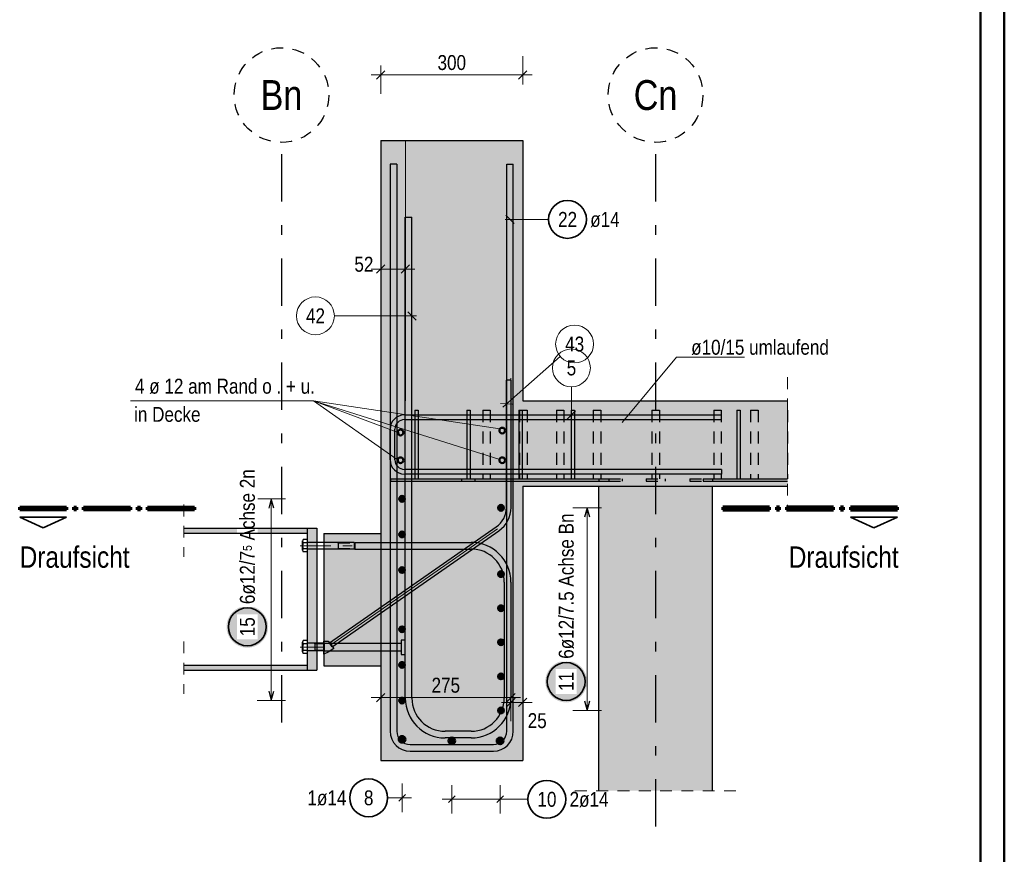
# Model space of a CAD drawing. Header units: millimetres. Extents: x -12 to 115, y -12 to 52.
# Tile 19 of 21: x 49 to 59, y 30 to 39. Entities that reach past the tile are written whole.
import ezdxf
from ezdxf.enums import TextEntityAlignment as Align

# ---------------------------------------------------------------- set-up
doc = ezdxf.new("R2010")
doc.units = ezdxf.units.MM
for name, pattern in [('DASHDOT', [1, 0.5, -0.25, 0, -0.25]), ('DASHDOTX2', [2, 1, -0.5, 0, -0.5]), ('HIDDEN', [0.375, 0.25, -0.125])]:
    doc.linetypes.add(name, pattern=pattern)
for name, color, linetype, lineweight in [('Achsen', 7, 'Continuous', 20), ('Geschnittene Kanten', 7, 'Continuous', 20), ('Schraffuren', 7, 'Continuous', 20)]:
    doc.layers.add(name, color=color, linetype=linetype, lineweight=lineweight)
doc.styles.add('Arial Narrow', font='ARIALN.TTF')
doc.dimstyles.new('Arch_Strakon_dimstyle', dxfattribs={"dimtxt": 17.5, "dimasz": 1, "dimexe": 1.25, "dimexo": 0.0625, "dimgap": 1, "dimtad": 0, "dimzin": 12, "dimdsep": 46, "dimtxsty": 'Arial Narrow', "dimblk": 'Arrowhead_Tick', "dimsah": 1, "dimcen": 0, "dimse1": 1, "dimse2": 1, "dimclrd": 6, "dimclrt": 3, "dimazin": 0, "dimtfac": 1, "dimtdec": 4, "dimtmove": 0, "dimatfit": 3, "dimldrblk": 'NONE', "dimfxl": 1, "dimtvp": 1, "dimtolj": 1, "dimtzin": 0, "dimlwd": 13, "dimarcsym": 2})

# ---------------------------------------------------------------- blocks, each defined once
blk = doc.blocks.new('Arrowhead_Tick')
at = {"color": 0, "linetype": 'Continuous', "lineweight": -2, "ltscale": 0.5}
for p, q in [((0, 20), (0, -10)), ((-1, 0), (0, 0)), ((10, 0), (0, 0))]:
    blk.add_line(p, q, dxfattribs=at)
at = {"color": 2, "linetype": 'Continuous', "lineweight": 35, "ltscale": 0.5}
blk.add_line((4.4, 4.4), (-4.4, -4.4), dxfattribs=at)
blk = doc.blocks.new('*D28')
at = {"layer": 'Defpoints', "color": 0}
for p in [(54.366, 38.371), (52.866, 37.679), (54.366, 37.679)]:
    blk.add_point(p, dxfattribs=at)
at = {"layer": 'Schraffuren', "color": 6, "linetype": 'Continuous', "lineweight": 13}
blk.add_line((52.876, 38.371), (54.356, 38.371), dxfattribs=at)
at = {"layer": 'Schraffuren', "color": 6, "lineweight": 13, "xscale": 0.01, "yscale": 0.01, "zscale": 0.01}
blk.add_blockref('Arrowhead_Tick', (54.366, 38.371), dxfattribs=at)
at = {"layer": 'Schraffuren', "color": 6, "lineweight": 13, "xscale": 0.01, "yscale": 0.01, "zscale": 0.01, "rotation": 180}
blk.add_blockref('Arrowhead_Tick', (52.866, 38.371), dxfattribs=at)
at = {"layer": 'Schraffuren', "color": 2, "lineweight": 35, "insert": (53.616, 38.501), "char_height": 0.1575, "attachment_point": 5, "style": 'Arial Narrow'}
blk.add_mtext('\\A1;300', dxfattribs=at)
blk = doc.blocks.new('_None')
blk = doc.blocks.new('*D29')
at = {"layer": 'Defpoints', "color": 0}
for p in [(52.866, 37.679), (53.126, 37.679), (53.126, 36.321)]:
    blk.add_point(p, dxfattribs=at)
at = {"layer": 'Schraffuren', "color": 6, "linetype": 'Continuous', "lineweight": 13}
blk.add_line((52.876, 36.321), (53.116, 36.321), dxfattribs=at)
at = {"layer": 'Schraffuren', "color": 6, "lineweight": 13, "xscale": 0.01, "yscale": 0.01, "zscale": 0.01}
blk.add_blockref('Arrowhead_Tick', (53.126, 36.321), dxfattribs=at)
at = {"layer": 'Schraffuren', "color": 6, "lineweight": 13, "xscale": 0.01, "yscale": 0.01, "zscale": 0.01, "rotation": 180}
blk.add_blockref('Arrowhead_Tick', (52.866, 36.321), dxfattribs=at)
at = {"layer": 'Schraffuren', "color": 2, "lineweight": 35, "insert": (52.688, 36.371), "char_height": 0.1575, "attachment_point": 5, "style": 'Arial Narrow'}
blk.add_mtext('\\A1;52', dxfattribs=at)
blk = doc.blocks.new('*D30')
at = {"layer": 'Defpoints', "color": 0}
for p in [(54.241, 35.17), (54.241, 31.795), (52.866, 31.129)]:
    blk.add_point(p, dxfattribs=at)
at = {"layer": 'Schraffuren', "color": 6, "linetype": 'Continuous', "lineweight": 13}
blk.add_line((52.876, 31.795), (54.231, 31.795), dxfattribs=at)
at = {"layer": 'Schraffuren', "color": 6, "lineweight": 13, "xscale": 0.01, "yscale": 0.01, "zscale": 0.01}
blk.add_blockref('Arrowhead_Tick', (54.241, 31.795), dxfattribs=at)
at = {"layer": 'Schraffuren', "color": 6, "lineweight": 13, "xscale": 0.01, "yscale": 0.01, "zscale": 0.01, "rotation": 180.0000000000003}
blk.add_blockref('Arrowhead_Tick', (52.866, 31.795), dxfattribs=at)
at = {"layer": 'Schraffuren', "color": 2, "lineweight": 35, "insert": (53.553, 31.925), "char_height": 0.1575, "attachment_point": 5, "style": 'Arial Narrow'}
blk.add_mtext('\\A1;275', dxfattribs=at)
blk = doc.blocks.new('*D31')
at = {"layer": 'Defpoints', "color": 0}
for p in [(54.366, 37.679), (54.241, 35.17), (54.366, 31.745)]:
    blk.add_point(p, dxfattribs=at)
at = {"layer": 'Schraffuren', "color": 6, "linetype": 'Continuous', "lineweight": 13}
blk.add_line((54.251, 31.745), (54.356, 31.745), dxfattribs=at)
at = {"layer": 'Schraffuren', "color": 6, "lineweight": 13, "xscale": 0.01, "yscale": 0.01, "zscale": 0.01}
for p, rotation in [((54.366, 31.745), 359.9999999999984), ((54.241, 31.745), 179.9999999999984)]:
    blk.add_blockref('Arrowhead_Tick', p, dxfattribs=dict(at, rotation=rotation))
at = {"layer": 'Schraffuren', "color": 2, "lineweight": 35, "insert": (54.518, 31.551), "char_height": 0.1575, "attachment_point": 5, "style": 'Arial Narrow'}
blk.add_mtext('\\A1;25', dxfattribs=at)

msp = doc.modelspace()

# ---------------------------------------------------------------- hatches: boundary and pattern name
at = {"layer": 'Achsen', "lineweight": 0, "true_color": 0x4682b4}
msp.add_hatch(color=145, dxfattribs=at).paths.add_polyline_path([(53.123172, 32.401805), (53.123172, 32.251805), (53.083172, 32.251805), (53.083172, 32.289397), (52.095584, 32.289397), (52.090584, 32.284397), (52.090584, 32.374397), (52.095584, 32.369397), (53.083172, 32.369397), (53.083172, 32.401805)])
at = {"layer": 'Schraffuren', "lineweight": 0, "true_color": 0xd7ffd7}
for points in [[(52.865601, 34.929397), (54.365601, 34.929397), (54.365601, 37.679397), (52.865601, 37.679397)], [(52.865601, 34.029397), (57.162537, 34.029397), (57.162537, 34.929397), (52.865601, 34.929397)], [(52.865601, 31.129397), (54.365601, 31.129397), (54.365601, 34.029397), (52.865601, 34.029397)], [(55.166163, 30.810823), (56.365039, 30.810823), (56.365039, 34.029397), (55.166163, 34.029397)]]:
    msp.add_hatch(color=254, dxfattribs=at).paths.add_polyline_path(points)
at = {"layer": 'Schraffuren', "lineweight": 0, "true_color": 0x4682b4}
for points in [[(53.225085, 34.104397), (53.260116, 34.104397), (53.260116, 34.829397), (53.225085, 34.829397)], [(53.775085, 34.104397), (53.810116, 34.104397), (53.810116, 34.829397), (53.775085, 34.829397)], [(54.325085, 34.104397), (54.360116, 34.104397), (54.360116, 34.829397), (54.325085, 34.829397)], [(54.875085, 34.104397), (54.910116, 34.104397), (54.910116, 34.829397), (54.875085, 34.829397)], [(56.625085, 34.104397), (56.660116, 34.104397), (56.660116, 34.829397), (56.625085, 34.829397)], [(52.967601, 34.079397), (54.067601, 34.079397), (54.067601, 34.104397), (52.967601, 34.104397)], [(54.067601, 34.079397), (55.167601, 34.079397), (55.167601, 34.104397), (54.067601, 34.104397)], [(56.367601, 34.079397), (57.162537, 34.079397), (57.162537, 34.104397), (56.367601, 34.104397)], [(50.788544, 33.530897), (52.090584, 33.530897), (52.090584, 33.584397), (50.788544, 33.584397)], [(52.090584, 32.084397), (52.190584, 32.084397), (52.190584, 33.584397), (52.090584, 33.584397)], [(50.788544, 32.084397), (52.090584, 32.084397), (52.090584, 32.137897), (50.788544, 32.137897)]]:
    msp.add_hatch(color=145, dxfattribs=at).paths.add_polyline_path(points)
at = {"layer": 'Schraffuren', "lineweight": 0, "true_color": 0xe0ddbe}
msp.add_hatch(color=254, dxfattribs=at).paths.add_polyline_path([(52.265601, 32.129397), (52.865601, 32.129397), (52.865601, 33.529397), (52.265601, 33.529397)])
at = {"layer": 'Schraffuren', "lineweight": 25, "true_color": 0xffffff}
for points in [[(51.677329, 32.542551), (51.677195, 32.550229), (51.676793, 32.557897), (51.676124, 32.565547), (51.675188, 32.573169), (51.673987, 32.580753), (51.672522, 32.588291), (51.670794, 32.595774), (51.668807, 32.603191), (51.666561, 32.610535), (51.664061, 32.617795), (51.661309, 32.624964), (51.658309, 32.632033), (51.655064, 32.638993), (51.651578, 32.645835), (51.647855, 32.652551), (51.6439, 32.659133), (51.639717, 32.665573), (51.635313, 32.671864), (51.630691, 32.677996), (51.625859, 32.683964), (51.620821, 32.68976), (51.615584, 32.695376), (51.610154, 32.700806), (51.604538, 32.706043), (51.598742, 32.711081), (51.592775, 32.715913), (51.586642, 32.720535), (51.580351, 32.724939), (51.573911, 32.729121), (51.567329, 32.733076), (51.560613, 32.736799), (51.553771, 32.740286), (51.546811, 32.743531), (51.539742, 32.746531), (51.532573, 32.749283), (51.525313, 32.751783), (51.517969, 32.754028), (51.510552, 32.756016), (51.50307, 32.757743), (51.495532, 32.759209), (51.487947, 32.76041), (51.480325, 32.761346), (51.472675, 32.762015), (51.465007, 32.762417), (51.457329, 32.762551), (51.449651, 32.762417), (51.441983, 32.762015), (51.434333, 32.761346), (51.426711, 32.76041), (51.419126, 32.759209), (51.411588, 32.757743), (51.404106, 32.756016), (51.396689, 32.754028), (51.389345, 32.751783), (51.382085, 32.749283), (51.374916, 32.746531), (51.367847, 32.743531), (51.360887, 32.740286), (51.354045, 32.736799), (51.347329, 32.733076), (51.340747, 32.729121), (51.334307, 32.724939), (51.328016, 32.720535), (51.321884, 32.715913), (51.315916, 32.711081), (51.31012, 32.706043), (51.304504, 32.700806), (51.299074, 32.695376), (51.293837, 32.68976), (51.288799, 32.683964), (51.283967, 32.677996), (51.279345, 32.671864), (51.274941, 32.665573), (51.270758, 32.659133), (51.266803, 32.652551), (51.263081, 32.645835), (51.259594, 32.638993), (51.256349, 32.632033), (51.253349, 32.624964), (51.250597, 32.617795), (51.248097, 32.610535), (51.245851, 32.603191), (51.243864, 32.595774), (51.242137, 32.588291), (51.240671, 32.580753), (51.23947, 32.573169), (51.238534, 32.565547), (51.237865, 32.557897), (51.237463, 32.550229), (51.237329, 32.542551), (51.237463, 32.534873), (51.237865, 32.527204), (51.238534, 32.519555), (51.23947, 32.511933), (51.240671, 32.504348), (51.242137, 32.49681), (51.243864, 32.489328), (51.245851, 32.481911), (51.248097, 32.474567), (51.250597, 32.467306), (51.253349, 32.460137), (51.256349, 32.453069), (51.259594, 32.446109), (51.263081, 32.439267), (51.266803, 32.432551), (51.270758, 32.425969), (51.274941, 32.419528), (51.279345, 32.413238), (51.283967, 32.407105), (51.288799, 32.401138), (51.293837, 32.395342), (51.299074, 32.389726), (51.304504, 32.384296), (51.31012, 32.379059), (51.315916, 32.374021), (51.321884, 32.369189), (51.328016, 32.364567), (51.334307, 32.360163), (51.340747, 32.35598), (51.347329, 32.352025), (51.354045, 32.348302), (51.360887, 32.344816), (51.367847, 32.341571), (51.374916, 32.33857), (51.382085, 32.335819), (51.389345, 32.333318), (51.396689, 32.331073), (51.404106, 32.329086), (51.411588, 32.327358), (51.419126, 32.325893), (51.426711, 32.324692), (51.434333, 32.323756), (51.441983, 32.323087), (51.449651, 32.322685), (51.457329, 32.322551), (51.465007, 32.322685), (51.472675, 32.323087), (51.480325, 32.323756), (51.487947, 32.324692), (51.495532, 32.325893), (51.50307, 32.327358), (51.510552, 32.329086), (51.517969, 32.331073), (51.525313, 32.333318), (51.532573, 32.335819), (51.539742, 32.33857), (51.546811, 32.341571), (51.553771, 32.344816), (51.560613, 32.348302), (51.567329, 32.352025), (51.573911, 32.35598), (51.580351, 32.360163), (51.586642, 32.364567), (51.592775, 32.369189), (51.598742, 32.374021), (51.604538, 32.379059), (51.610154, 32.384296), (51.615584, 32.389726), (51.620821, 32.395342), (51.625859, 32.401138), (51.630691, 32.407105), (51.635313, 32.413238), (51.639717, 32.419528), (51.6439, 32.425969), (51.647855, 32.432551), (51.651578, 32.439267), (51.655064, 32.446109), (51.658309, 32.453069), (51.661309, 32.460137), (51.664061, 32.467306), (51.666561, 32.474567), (51.668807, 32.481911), (51.670794, 32.489328), (51.672522, 32.49681), (51.673987, 32.504348), (51.675188, 32.511933), (51.676124, 32.519555), (51.676793, 32.527204)], [(55.04406, 31.965101), (55.043926, 31.972779), (55.043524, 31.980448), (55.042855, 31.988098), (55.041919, 31.99572), (55.040718, 32.003304), (55.039253, 32.010842), (55.037525, 32.018324), (55.035538, 32.025742), (55.033293, 32.033085), (55.030793, 32.040346), (55.028041, 32.047515), (55.02504, 32.054584), (55.021795, 32.061543), (55.018309, 32.068385), (55.014586, 32.075101), (55.010631, 32.081684), (55.006448, 32.088124), (55.002044, 32.094414), (54.997423, 32.100547), (54.99259, 32.106515), (54.987552, 32.11231), (54.982315, 32.117926), (54.976885, 32.123356), (54.971269, 32.128593), (54.965473, 32.133631), (54.959506, 32.138464), (54.953373, 32.143085), (54.947083, 32.14749), (54.940642, 32.151672), (54.93406, 32.155627), (54.927344, 32.15935), (54.920502, 32.162836), (54.913542, 32.166081), (54.906474, 32.169082), (54.899305, 32.171834), (54.892044, 32.174334), (54.8847, 32.176579), (54.877283, 32.178567), (54.869801, 32.180294), (54.862263, 32.181759), (54.854678, 32.18296), (54.847056, 32.183896), (54.839407, 32.184566), (54.831738, 32.184967), (54.82406, 32.185101), (54.816382, 32.184967), (54.808714, 32.184566), (54.801064, 32.183896), (54.793442, 32.18296), (54.785858, 32.181759), (54.77832, 32.180294), (54.770837, 32.178567), (54.76342, 32.176579), (54.756076, 32.174334), (54.748816, 32.171834), (54.741647, 32.169082), (54.734578, 32.166081), (54.727619, 32.162836), (54.720776, 32.15935), (54.71406, 32.155627), (54.707478, 32.151672), (54.701038, 32.14749), (54.694747, 32.143085), (54.688615, 32.138464), (54.682647, 32.133631), (54.676851, 32.128593), (54.671235, 32.123356), (54.665805, 32.117926), (54.660568, 32.11231), (54.65553, 32.106515), (54.650698, 32.100547), (54.646076, 32.094414), (54.641672, 32.088124), (54.63749, 32.081684), (54.633535, 32.075101), (54.629812, 32.068385), (54.626326, 32.061543), (54.62308, 32.054584), (54.62008, 32.047515), (54.617328, 32.040346), (54.614828, 32.033085), (54.612583, 32.025742), (54.610595, 32.018324), (54.608868, 32.010842), (54.607403, 32.003304), (54.606201, 31.99572), (54.605265, 31.988098), (54.604596, 31.980448), (54.604194, 31.972779), (54.60406, 31.965101), (54.604194, 31.957424), (54.604596, 31.949755), (54.605265, 31.942105), (54.606201, 31.934483), (54.607403, 31.926899), (54.608868, 31.919361), (54.610595, 31.911879), (54.612583, 31.904461), (54.614828, 31.897118), (54.617328, 31.889857), (54.62008, 31.882688), (54.62308, 31.875619), (54.626326, 31.86866), (54.629812, 31.861818), (54.633535, 31.855101), (54.63749, 31.848519), (54.641672, 31.842079), (54.646076, 31.835789), (54.650698, 31.829656), (54.65553, 31.823688), (54.660568, 31.817893), (54.665805, 31.812277), (54.671235, 31.806847), (54.676851, 31.80161), (54.682647, 31.796572), (54.688615, 31.791739), (54.694747, 31.787118), (54.701038, 31.782713), (54.707478, 31.778531), (54.71406, 31.774576), (54.720776, 31.770853), (54.727619, 31.767367), (54.734578, 31.764121), (54.741647, 31.761121), (54.748816, 31.758369), (54.756076, 31.755869), (54.76342, 31.753624), (54.770837, 31.751636), (54.77832, 31.749909), (54.785858, 31.748444), (54.793442, 31.747243), (54.801064, 31.746307), (54.808714, 31.745637), (54.816382, 31.745236), (54.82406, 31.745101), (54.831738, 31.745236), (54.839407, 31.745637), (54.847056, 31.746307), (54.854678, 31.747243), (54.862263, 31.748444), (54.869801, 31.749909), (54.877283, 31.751636), (54.8847, 31.753624), (54.892044, 31.755869), (54.899305, 31.758369), (54.906474, 31.761121), (54.913542, 31.764121), (54.920502, 31.767367), (54.927344, 31.770853), (54.93406, 31.774576), (54.940642, 31.778531), (54.947083, 31.782713), (54.953373, 31.787118), (54.959506, 31.791739), (54.965473, 31.796572), (54.971269, 31.80161), (54.976885, 31.806847), (54.982315, 31.812277), (54.987552, 31.817893), (54.99259, 31.823688), (54.997423, 31.829656), (55.002044, 31.835789), (55.006448, 31.842079), (55.010631, 31.848519), (55.014586, 31.855101), (55.018309, 31.861818), (55.021795, 31.86866), (55.02504, 31.875619), (55.028041, 31.882688), (55.030793, 31.889857), (55.033293, 31.897118), (55.035538, 31.904461), (55.037525, 31.911879), (55.039253, 31.919361), (55.040718, 31.926899), (55.041919, 31.934483), (55.042855, 31.942105), (55.043524, 31.949755)]]:
    msp.add_hatch(color=7, dxfattribs=at).paths.add_polyline_path(points)

# ---------------------------------------------------------------- linework, layer by layer
at = {"color": 4, "linetype": 'Continuous', "lineweight": 50}
for p, q in [((59.45, 0), (59.45, 42.05)), ((59.2, 0.25), (59.2, 41.8))]:
    msp.add_line(p, q, dxfattribs=at)
at = {"color": 3, "linetype": 'Continuous', "lineweight": 25, "ltscale": 0.2}
for p, q in [((52.965601, 37.429397), (52.965601, 31.439397)), ((53.035601, 37.429397), (52.965601, 37.429397)), ((53.035601, 37.429397), (53.035601, 31.439397)), ((54.195585, 31.439397), (54.195601, 37.429397)), ((54.195601, 37.429397), (54.265601, 37.429397)), ((54.265585, 31.439396), (54.265601, 37.429397)), ((54.186405, 36.889596), (54.274793, 36.801208)), ((53.115601, 34.780997), (56.465601, 34.780997)), ((53.115601, 34.730997), (56.465601, 34.730997)), ((56.465601, 34.730997), (56.465601, 34.780997)), ((52.965601, 34.305997), (52.965601, 34.630997)), ((53.015601, 34.305997), (53.015601, 34.630997)), ((56.465601, 34.205997), (53.115601, 34.205997)), ((56.465601, 34.205997), (56.465601, 34.155997)), ((56.465601, 34.155997), (53.115601, 34.155997)), ((53.175601, 31.299397), (54.055585, 31.299397)), ((53.175601, 31.229397), (54.055585, 31.229397)), ((53.125956, 30.772092), (53.055245, 30.701381)), ((53.651074, 30.756422), (53.580363, 30.685712)), ((54.160969, 30.756422), (54.090258, 30.685712))]:
    msp.add_line(p, q, dxfattribs=at)
at = {"color": 5, "linetype": 'Continuous', "lineweight": 18, "ltscale": 0.2}
for p, q in [((54.637539, 36.845401), (54.180599, 36.845402)), ((53.090601, 30.886737), (53.090601, 30.586737)), ((53.615719, 30.871067), (53.615719, 30.571067)), ((54.125613, 30.871067), (54.125613, 30.571067)), ((52.938124, 30.736737), (52.990601, 30.736737)), ((52.990601, 30.736737), (53.190601, 30.736737)), ((53.515719, 30.721067), (54.225613, 30.721067)), ((54.419788, 30.721067), (54.225613, 30.721067))]:
    msp.add_line(p, q, dxfattribs=at)
at = {"color": 5, "linetype": 'Continuous', "lineweight": 18}
for p, q in [((55.989076, 35.389359), (55.416798, 34.698993)), ((56.706694, 35.389359), (55.989076, 35.389359)), ((50.224182, 34.930836), (52.155718, 34.930836)), ((52.155718, 34.930836), (53.065769, 34.587245)), ((52.155718, 34.930836), (53.03791, 34.308658)), ((52.155718, 34.930836), (54.124399, 34.633677)), ((52.155718, 34.930836), (54.124399, 34.308658))]:
    msp.add_line(p, q, dxfattribs=at)
at = {"color": 5, "linetype": 'HIDDEN', "lineweight": 18, "ltscale": 0.5}
for p, q in [((57.162537, 35.179397), (57.162537, 33.779397)), ((50.788544, 33.834397), (50.788544, 33.280897)), ((52.402594, 33.434397), (52.415584, 33.427902)), ((52.415584, 33.427902), (52.590584, 33.427902)), ((52.402594, 33.364397), (52.415584, 33.370892)), ((52.415584, 33.370892), (52.590584, 33.370892)), ((50.788544, 32.387897), (50.788544, 31.834397)), ((54.916163, 30.810823), (56.615039, 30.810823))]:
    msp.add_line(p, q, dxfattribs=at)
at = {"color": 9, "linetype": 'Continuous', "lineweight": 0, "ltscale": 0.2}
for p, q in [((54.879063, 35.077141), (54.879063, 34.730997)), ((54.834869, 34.736803), (54.923258, 34.825191))]:
    msp.add_line(p, q, dxfattribs=at)
at = {"color": 3, "linetype": 'HIDDEN', "lineweight": 25, "ltscale": 0.5}
for p, q in [((53.942156, 34.829397), (53.945201, 34.829397)), ((53.942156, 34.829397), (53.942156, 34.104397)), ((53.945201, 34.829397), (53.953872, 34.829397)), ((53.953872, 34.829397), (53.966849, 34.829397)), ((53.966849, 34.829397), (53.982156, 34.829397)), ((53.982156, 34.829397), (53.997463, 34.829397)), ((53.997463, 34.829397), (54.01044, 34.829397)), ((54.01044, 34.829397), (54.019111, 34.829397)), ((54.019111, 34.829397), (54.022156, 34.829397)), ((54.022156, 34.829397), (54.022156, 34.104397)), ((54.331065, 34.829397), (54.331065, 34.104397)), ((54.360116, 34.829397), (54.371065, 34.829397)), ((54.371065, 34.829397), (54.386372, 34.829397)), ((54.386372, 34.829397), (54.399349, 34.829397)), ((54.399349, 34.829397), (54.40802, 34.829397)), ((54.40802, 34.829397), (54.411065, 34.829397)), ((54.411065, 34.829397), (54.411065, 34.104397)), ((54.719974, 34.829397), (54.723018, 34.829397)), ((54.719974, 34.829397), (54.719974, 34.104397)), ((54.723018, 34.829397), (54.731689, 34.829397)), ((54.731689, 34.829397), (54.744666, 34.829397)), ((54.744666, 34.829397), (54.759974, 34.829397)), ((54.759974, 34.829397), (54.775281, 34.829397)), ((54.775281, 34.829397), (54.788258, 34.829397)), ((54.788258, 34.829397), (54.796929, 34.829397)), ((54.796929, 34.829397), (54.799974, 34.829397)), ((54.799974, 34.829397), (54.799974, 34.104397)), ((55.108882, 34.829397), (55.111927, 34.829397)), ((55.108882, 34.829397), (55.108882, 34.104397)), ((55.111927, 34.829397), (55.120598, 34.829397)), ((55.120598, 34.829397), (55.133575, 34.829397)), ((55.133575, 34.829397), (55.148882, 34.829397)), ((55.148882, 34.829397), (55.16419, 34.829397)), ((55.16419, 34.829397), (55.177167, 34.829397)), ((55.177167, 34.829397), (55.185837, 34.829397)), ((55.185837, 34.829397), (55.188882, 34.829397)), ((55.188882, 34.829397), (55.188882, 34.104397)), ((55.727601, 34.829397), (55.730646, 34.829397)), ((55.727601, 34.829397), (55.727601, 34.104397)), ((55.730646, 34.829397), (55.739316, 34.829397)), ((55.739316, 34.829397), (55.752293, 34.829397)), ((55.752293, 34.829397), (55.767601, 34.829397)), ((55.767601, 34.829397), (55.782908, 34.829397)), ((55.782908, 34.829397), (55.795885, 34.829397)), ((55.795885, 34.829397), (55.804556, 34.829397)), ((55.804556, 34.829397), (55.807601, 34.829397)), ((55.807601, 34.829397), (55.807601, 34.104397)), ((56.381675, 34.829397), (56.384719, 34.829397)), ((56.381675, 34.829397), (56.381675, 34.104397)), ((56.384719, 34.829397), (56.39339, 34.829397)), ((56.39339, 34.829397), (56.406367, 34.829397)), ((56.406367, 34.829397), (56.421675, 34.829397)), ((56.421675, 34.829397), (56.436982, 34.829397)), ((56.436982, 34.829397), (56.449959, 34.829397)), ((56.449959, 34.829397), (56.45863, 34.829397)), ((56.45863, 34.829397), (56.461675, 34.829397)), ((56.461675, 34.829397), (56.461675, 34.104397)), ((56.770583, 34.829397), (56.773628, 34.829397)), ((56.770583, 34.829397), (56.770583, 34.104397)), ((56.773628, 34.829397), (56.782299, 34.829397)), ((56.782299, 34.829397), (56.795276, 34.829397)), ((56.795276, 34.829397), (56.810583, 34.829397)), ((56.810583, 34.829397), (56.825891, 34.829397)), ((56.825891, 34.829397), (56.838868, 34.829397)), ((56.838868, 34.829397), (56.847538, 34.829397)), ((56.847538, 34.829397), (56.850583, 34.829397)), ((56.850583, 34.829397), (56.850583, 34.104397)), ((57.159492, 34.829397), (57.162537, 34.829397)), ((57.159492, 34.829397), (57.159492, 34.104397)), ((53.225085, 34.104397), (53.227293, 34.104397)), ((53.227293, 34.104397), (53.242601, 34.104397)), ((53.242601, 34.104397), (53.257908, 34.104397)), ((53.257908, 34.104397), (53.260116, 34.104397)), ((53.716991, 34.104397), (53.716991, 34.079397)), ((53.775085, 34.104397), (53.777293, 34.104397)), ((53.777293, 34.104397), (53.792601, 34.104397)), ((53.792601, 34.104397), (53.807908, 34.104397)), ((53.807908, 34.104397), (53.810116, 34.104397)), ((53.858412, 34.104397), (53.858412, 34.079397)), ((54.325085, 34.104397), (54.327293, 34.104397)), ((54.327293, 34.104397), (54.342601, 34.104397)), ((54.342601, 34.104397), (54.357908, 34.104397)), ((54.357908, 34.104397), (54.360116, 34.104397)), ((54.875085, 34.104397), (54.877293, 34.104397)), ((54.877293, 34.104397), (54.892601, 34.104397)), ((54.892601, 34.104397), (54.907908, 34.104397)), ((54.907908, 34.104397), (54.910116, 34.104397)), ((55.167601, 34.104397), (55.272626, 34.104397)), ((55.272626, 34.104397), (55.414047, 34.104397)), ((55.272626, 34.104397), (55.272626, 34.079397)), ((55.414047, 34.104397), (55.414047, 34.079397)), ((55.667601, 34.104397), (55.867601, 34.104397)), ((55.667601, 34.104397), (55.667601, 34.079397)), ((55.867601, 34.104397), (55.867601, 34.079397)), ((56.128225, 34.104397), (56.269647, 34.104397)), ((56.128225, 34.104397), (56.128225, 34.079397)), ((56.269647, 34.104397), (56.367601, 34.104397)), ((56.269647, 34.104397), (56.269647, 34.079397)), ((56.625085, 34.104397), (56.627293, 34.104397)), ((56.627293, 34.104397), (56.642601, 34.104397)), ((56.642601, 34.104397), (56.657908, 34.104397)), ((56.657908, 34.104397), (56.660116, 34.104397)), ((55.166163, 34.029397), (55.17713, 34.029397)), ((55.167601, 34.079397), (55.272626, 34.079397)), ((55.17713, 34.029397), (55.211273, 34.029397)), ((55.211273, 34.029397), (55.266719, 34.029397)), ((55.266719, 34.029397), (55.341337, 34.029397)), ((55.272626, 34.079397), (55.414047, 34.079397)), ((55.341337, 34.029397), (55.432259, 34.029397)), ((55.432259, 34.029397), (55.535991, 34.029397)), ((55.535991, 34.029397), (55.648547, 34.029397)), ((55.648547, 34.029397), (55.765601, 34.029397)), ((55.667601, 34.079397), (55.867601, 34.079397)), ((55.765601, 34.029397), (55.882655, 34.029397)), ((55.882655, 34.029397), (55.995211, 34.029397)), ((55.995211, 34.029397), (56.098943, 34.029397)), ((56.098943, 34.029397), (56.189865, 34.029397)), ((56.128225, 34.079397), (56.269647, 34.079397)), ((56.189865, 34.029397), (56.264483, 34.029397)), ((56.264483, 34.029397), (56.319928, 34.029397)), ((56.269647, 34.079397), (56.367601, 34.079397)), ((56.319928, 34.029397), (56.354072, 34.029397)), ((56.354072, 34.029397), (56.365039, 34.029397)), ((52.090584, 33.584397), (52.090584, 33.530897)), ((52.090584, 32.137897), (52.090584, 32.084397))]:
    msp.add_line(p, q, dxfattribs=at)
at = {"color": 1, "linetype": 'Continuous', "lineweight": 70}
for p, q in [((49.053683, 33.807416), (49.548678, 33.807416)), ((49.053683, 33.777412), (49.053683, 33.807416)), ((49.548678, 33.807416), (49.548678, 33.777412)), ((49.623677, 33.807416), (49.653683, 33.807416)), ((49.623677, 33.777412), (49.623677, 33.807416)), ((49.653683, 33.807416), (49.653683, 33.777412)), ((49.728684, 33.807416), (50.223679, 33.807416)), ((49.728684, 33.777412), (49.728684, 33.807416)), ((50.223679, 33.807416), (50.223679, 33.777412)), ((50.298678, 33.807416), (50.328682, 33.807416)), ((50.298678, 33.777412), (50.298678, 33.807416)), ((50.328682, 33.807416), (50.328682, 33.777412)), ((50.403683, 33.807416), (50.898678, 33.807416)), ((50.403683, 33.777412), (50.403683, 33.807416)), ((50.898678, 33.807416), (50.898678, 33.777412)), ((56.971394, 33.807416), (56.476393, 33.807416)), ((56.476393, 33.807416), (56.476393, 33.777421)), ((56.971394, 33.777421), (56.971394, 33.807416)), ((57.076393, 33.807416), (57.046393, 33.807416)), ((57.046393, 33.807416), (57.046393, 33.777421)), ((57.076393, 33.777421), (57.076393, 33.807416)), ((57.646393, 33.807416), (57.151392, 33.807416)), ((57.151392, 33.807416), (57.151392, 33.777421)), ((57.646393, 33.777421), (57.646393, 33.807416)), ((57.751393, 33.807416), (57.721394, 33.807416)), ((57.721394, 33.807416), (57.721394, 33.777421)), ((57.751393, 33.777421), (57.751393, 33.807416)), ((58.321394, 33.807416), (57.826393, 33.807416)), ((57.826393, 33.807416), (57.826393, 33.777421)), ((58.321394, 33.777421), (58.321394, 33.807416)), ((49.548678, 33.777412), (49.053683, 33.777412)), ((49.653683, 33.777412), (49.623677, 33.777412)), ((50.223679, 33.777412), (49.728684, 33.777412)), ((50.328682, 33.777412), (50.298678, 33.777412)), ((50.898678, 33.777412), (50.403683, 33.777412)), ((56.476393, 33.777421), (56.971394, 33.777421)), ((57.046393, 33.777421), (57.076393, 33.777421)), ((57.151392, 33.777421), (57.646393, 33.777421)), ((57.721394, 33.777421), (57.751393, 33.777421)), ((57.826393, 33.777421), (58.321394, 33.777421))]:
    msp.add_line(p, q, dxfattribs=at)
at = {"color": 2, "linetype": 'Continuous', "lineweight": 35}
for p, q in [((49.053683, 33.702411), (49.548678, 33.702411)), ((49.301174, 33.589912), (49.053683, 33.702411)), ((49.548678, 33.702411), (49.301174, 33.589912)), ((58.321394, 33.702421), (57.826393, 33.702421)), ((57.826393, 33.702421), (58.073891, 33.589921)), ((58.073891, 33.589921), (58.321394, 33.702421))]:
    msp.add_line(p, q, dxfattribs=at)
at = {"color": 5, "linetype": 'DASHDOT', "lineweight": 18, "ltscale": 0.5}
for p, q in [((52.015584, 33.399397), (52.090584, 33.399397)), ((52.090584, 33.399397), (52.615584, 33.399397)), ((52.015584, 32.329397), (52.090584, 32.329397)), ((52.090584, 32.329397), (52.272072, 32.329397))]:
    msp.add_line(p, q, dxfattribs=at)
at = {"color": 3, "linetype": 'Continuous', "lineweight": 25}
for p, q in [((52.040584, 33.352435), (52.040584, 33.451359)), ((52.090584, 33.463679), (52.045256, 33.463679)), ((52.090584, 33.429038), (52.045256, 33.429038)), ((52.090584, 33.463679), (52.090584, 33.335115)), ((52.090584, 33.439397), (52.090584, 33.359397)), ((52.584089, 33.434397), (52.095584, 33.434397)), ((52.415584, 33.434397), (52.415584, 33.364397)), ((52.584089, 33.434397), (52.584089, 33.364397)), ((52.584089, 33.434397), (52.590584, 33.427902)), ((52.590584, 33.427902), (52.590584, 33.370892)), ((52.045226, 33.369756), (52.090584, 33.369756)), ((52.090584, 33.335115), (52.045226, 33.335115)), ((52.584089, 33.364397), (52.095584, 33.364397)), ((52.584089, 33.364397), (52.590584, 33.370892)), ((52.040584, 32.277435), (52.040584, 32.381359)), ((52.090584, 32.398679), (52.045256, 32.398679)), ((52.090584, 32.364038), (52.045256, 32.364038)), ((52.090584, 32.398679), (52.090584, 32.260115)), ((52.090584, 32.374397), (52.090584, 32.284397)), ((52.265577, 32.369397), (52.095584, 32.369397)), ((52.169901, 32.369397), (52.169901, 32.289397)), ((52.265577, 32.369397), (52.265577, 32.289397)), ((52.045226, 32.294756), (52.090584, 32.294756)), ((52.090584, 32.260115), (52.045226, 32.260115)), ((52.265577, 32.289397), (52.095584, 32.289397))]:
    msp.add_line(p, q, dxfattribs=at)
at = {"color": 9, "linetype": 'HIDDEN', "lineweight": 0, "ltscale": 0.5}
for p, q in [((52.156911, 32.369397), (52.169901, 32.362902)), ((52.169901, 32.362902), (52.272072, 32.362902)), ((52.156911, 32.289397), (52.169901, 32.295892)), ((52.169901, 32.295892), (52.272072, 32.295892))]:
    msp.add_line(p, q, dxfattribs=at)
at = {"color": 9, "linetype": 'Continuous', "lineweight": 0}
for p, q in [((52.265577, 32.369397), (52.272072, 32.362902)), ((52.272072, 32.362902), (52.272072, 32.295892)), ((52.265577, 32.289397), (52.272072, 32.295892))]:
    msp.add_line(p, q, dxfattribs=at)
at = {"color": 2, "linetype": 'Continuous', "lineweight": 35, "ltscale": 0.2}
for centre in [(54.837539, 36.8454), (52.738124, 30.736737), (54.619788, 30.721067)]:
    msp.add_circle(centre, 0.2, dxfattribs=at)
at = {"color": 9, "linetype": 'Continuous', "lineweight": 0, "ltscale": 0.2}
msp.add_circle((54.879063, 35.277141), 0.2, dxfattribs=at)
at = {"color": 3, "linetype": 'HIDDEN', "lineweight": 25, "ltscale": 0.5}
msp.add_circle((53.07476, 34.594995), 0.03, dxfattribs=at)
at = {"color": 4, "linetype": 'Continuous', "lineweight": 50}
for centre in [(53.07476, 34.594995), (54.148833, 34.615707), (53.07476, 34.302066), (54.148833, 34.302066)]:
    msp.add_circle(centre, 0.03, dxfattribs=at)
at = {"color": 4, "linetype": 'Continuous', "lineweight": 50, "ltscale": 0.2}
for centre, radius in [((53.090601, 31.354397), 0.035), ((53.090601, 31.354397), 0.035), ((53.090601, 31.354397), 0.0315), ((53.090601, 31.354397), 0.0245), ((53.090601, 31.354397), 0.0175), ((53.090601, 31.354397), 0.0105), ((53.090601, 31.354397), 0.0035), ((53.615719, 31.338362), 0.035), ((53.615719, 31.338362), 0.035), ((53.615719, 31.338362), 0.0315), ((53.615719, 31.338362), 0.0245), ((53.615719, 31.338362), 0.0175), ((53.615719, 31.338362), 0.0105), ((53.615719, 31.338362), 0.0035), ((54.125613, 31.338362), 0.035), ((54.125613, 31.338362), 0.035), ((54.125613, 31.338362), 0.0315), ((54.125613, 31.338362), 0.0245), ((54.125613, 31.338362), 0.0175), ((54.125613, 31.338362), 0.0105), ((54.125613, 31.338362), 0.0035)]:
    msp.add_circle(centre, radius, dxfattribs=at)
at = {"color": 3, "linetype": 'Continuous', "lineweight": 25, "ltscale": 0.2}
for centre, radius, start, end in [((53.115601, 34.630997), 0.15, 90, 180), ((53.115601, 34.630997), 0.1, 90, 180), ((53.115601, 34.305997), 0.15, 180, 270), ((53.115601, 34.305997), 0.1, 180, 270), ((53.175601, 31.439397), 0.21, 180, 270), ((53.175601, 31.439397), 0.14, 180, 270), ((54.055585, 31.439397), 0.14, 270, 359.9998532), ((54.055585, 31.439397), 0.21, 270, 359.9998532)]:
    msp.add_arc(centre, radius, start, end, dxfattribs=at)
at = {"color": 3, "linetype": 'Continuous', "lineweight": 25}
for centre, radius, start, end in [((52.075225, 33.446359), 0.034614, 149.9742648, 210.0257352), ((52.174427, 33.399397), 0.133735, 164.9876317, 195.0090146), ((52.095584, 33.439397), 0.005, 180, 270), ((52.075225, 33.352435), 0.03464, 149.999269, 210.0007278), ((52.095584, 33.359397), 0.005, 90, 180.0000193), ((52.075225, 32.381359), 0.034614, 149.9742648, 210.0257352), ((52.174427, 32.329397), 0.133735, 164.9876317, 195.0090146), ((52.095584, 32.374397), 0.005, 180, 270), ((52.075225, 32.277435), 0.03464, 149.999269, 210.0007278), ((52.095584, 32.284397), 0.005, 90, 180.0000193)]:
    msp.add_arc(centre, radius, start, end, dxfattribs=at)
at = {"layer": 'Achsen', "color": 9, "linetype": 'Continuous', "lineweight": 0}
for p, q in [((53.125601, 37.679397), (53.125601, 34.929397)), ((53.239279, 35.782418), (53.150891, 35.870806)), ((52.375902, 35.826612), (53.245085, 35.826612)), ((54.762176, 35.397269), (54.155025, 34.864284)), ((54.240601, 35.170323), (54.240601, 34.929397)), ((54.130233, 34.901327), (54.254969, 34.893212)), ((52.339765, 32.352783), (54.098826, 33.577622))]:
    msp.add_line(p, q, dxfattribs=at)
at = {"layer": 'Achsen', "color": 3, "linetype": 'DASHDOTX2', "lineweight": 25, "ltscale": 0.5}
for p, q in [((51.817601, 37.533807), (51.817601, 31.407282)), ((55.767601, 37.533807), (55.767601, 30.308871))]:
    msp.add_line(p, q, dxfattribs=at)
at = {"layer": 'Achsen', "color": 3, "linetype": 'Continuous', "lineweight": 25}
for p, q in [((53.125085, 31.789397), (53.125085, 36.869397)), ((53.125085, 36.869397), (53.195085, 36.869397)), ((53.195085, 31.789397), (53.195085, 36.869397)), ((54.192601, 33.80394), (54.192601, 35.147269)), ((54.242601, 35.147269), (54.192601, 35.147269)), ((54.242601, 33.80394), (54.242601, 35.147269)), ((52.325479, 32.3733), (54.085457, 33.598777)), ((52.354051, 32.332267), (54.114028, 33.557744)), ((52.590601, 33.434397), (53.820601, 33.434397)), ((52.590601, 33.434397), (52.590601, 33.364397)), ((52.590601, 33.364397), (53.820601, 33.364397)), ((54.170601, 33.014397), (54.170601, 31.789397)), ((54.240601, 33.014397), (54.240601, 31.789397)), ((52.265577, 32.369397), (53.083172, 32.369397)), ((52.265601, 32.253277), (52.265601, 32.392916)), ((52.265601, 32.392916), (52.310078, 32.392916)), ((52.310078, 32.392916), (52.369452, 32.312651)), ((52.354051, 32.332267), (52.325479, 32.3733)), ((53.083172, 32.401805), (53.083172, 32.251805)), ((53.123172, 32.401805), (53.083172, 32.401805)), ((53.123172, 32.251805), (53.123172, 32.401805)), ((52.265577, 32.289397), (53.083172, 32.289397)), ((52.310078, 32.274595), (52.265601, 32.253277)), ((52.369452, 32.312651), (52.310078, 32.274595)), ((53.083172, 32.251805), (53.123172, 32.251805)), ((53.820601, 31.439397), (53.545085, 31.439397)), ((53.820601, 31.369397), (53.545085, 31.369397))]:
    msp.add_line(p, q, dxfattribs=at)
at = {"layer": 'Achsen', "color": 9, "linetype": 'Continuous', "lineweight": 0}
for centre in [(52.175902, 35.826612), (54.912479, 35.529212)]:
    msp.add_circle(centre, 0.2, dxfattribs=at)
at = {"layer": 'Achsen', "color": 3, "linetype": 'Continuous', "lineweight": 25}
for centre, radius, start, end in [((53.942601, 33.80394), 0.25, 304.8495967, 0), ((53.942601, 33.80394), 0.3, 304.8495967, 0), ((53.820601, 33.014397), 0.42, 0, 90), ((53.820601, 33.014397), 0.35, 0, 90), ((53.545085, 31.789397), 0.42, 180, 270), ((53.545085, 31.789397), 0.35, 180, 270), ((53.820601, 31.789397), 0.35, 270, 0), ((53.820601, 31.789397), 0.42, 270, 0)]:
    msp.add_arc(centre, radius, start, end, dxfattribs=at)
at = {"layer": 'Geschnittene Kanten', "color": 3, "linetype": 'Continuous', "lineweight": 25}
for p, q in [((52.865601, 37.679397), (54.365601, 37.679397)), ((52.865601, 37.679397), (52.865601, 34.929397)), ((54.365601, 37.679397), (54.365601, 34.929397)), ((52.865601, 34.929397), (52.865601, 34.029397)), ((53.225085, 34.829397), (53.260116, 34.829397)), ((53.225085, 34.829397), (53.225085, 34.104397)), ((53.260116, 34.829397), (53.260116, 34.104397)), ((53.775085, 34.829397), (53.810116, 34.829397)), ((53.775085, 34.829397), (53.775085, 34.104397)), ((53.810116, 34.829397), (53.810116, 34.104397)), ((54.325085, 34.829397), (54.360116, 34.829397)), ((54.325085, 34.829397), (54.325085, 34.104397)), ((54.360116, 34.829397), (54.360116, 34.104397)), ((54.365601, 34.929397), (57.162537, 34.929397)), ((54.875085, 34.829397), (54.910116, 34.829397)), ((54.875085, 34.829397), (54.875085, 34.104397)), ((54.910116, 34.829397), (54.910116, 34.104397)), ((56.625085, 34.829397), (56.660116, 34.829397)), ((56.625085, 34.829397), (56.625085, 34.104397)), ((56.660116, 34.829397), (56.660116, 34.104397)), ((52.967601, 34.104397), (53.225085, 34.104397)), ((52.967601, 34.104397), (52.967601, 34.079397)), ((53.260116, 34.104397), (53.775085, 34.104397)), ((53.810116, 34.104397), (54.067601, 34.104397)), ((54.067601, 34.104397), (54.325085, 34.104397)), ((54.360116, 34.104397), (54.875085, 34.104397)), ((54.910116, 34.104397), (55.167601, 34.104397)), ((55.167601, 34.104397), (55.167601, 34.079397)), ((56.367601, 34.104397), (56.625085, 34.104397)), ((56.367601, 34.104397), (56.367601, 34.079397)), ((56.660116, 34.104397), (57.162537, 34.104397)), ((52.865601, 34.029397), (52.865601, 31.129397)), ((52.967601, 34.079397), (54.067601, 34.079397)), ((54.067601, 34.079397), (55.167601, 34.079397)), ((54.365601, 34.029397), (54.365601, 31.129397)), ((55.166163, 34.029397), (55.166163, 30.810823)), ((56.365039, 34.029397), (57.162537, 34.029397)), ((56.365039, 34.029397), (56.365039, 30.810823)), ((56.367601, 34.079397), (57.162537, 34.079397)), ((52.090584, 33.584397), (52.190584, 33.584397)), ((52.190584, 33.584397), (52.190584, 32.084397)), ((52.090584, 33.530897), (52.090584, 32.137897)), ((52.265601, 33.529397), (52.865601, 33.529397)), ((52.265601, 33.529397), (52.265601, 32.129397)), ((50.788544, 32.137897), (52.090584, 32.137897)), ((52.265601, 32.129397), (52.865601, 32.129397)), ((50.788544, 32.084397), (52.090584, 32.084397)), ((52.090584, 32.084397), (52.190584, 32.084397)), ((52.865601, 31.129397), (54.365601, 31.129397))]:
    msp.add_line(p, q, dxfattribs=at)
at = {"layer": 'Schraffuren', "color": 5, "linetype": 'Continuous', "lineweight": 18, "ltscale": 0.2}
for p, q in [((51.860012, 33.894394), (51.560012, 33.894394)), ((51.710012, 31.764397), (51.710012, 33.894394)), ((55.195709, 33.799397), (54.895709, 33.799397)), ((55.045709, 33.799397), (55.045709, 31.659399)), ((51.560012, 31.764397), (51.860012, 31.764397)), ((54.895709, 31.659399), (55.195709, 31.659399))]:
    msp.add_line(p, q, dxfattribs=at)
at = {"layer": 'Schraffuren', "color": 3, "linetype": 'Continuous', "lineweight": 25, "ltscale": 0.2}
for p, q in [((51.710012, 33.894394), (51.683217, 33.794394)), ((51.736807, 33.794394), (51.710012, 33.894394)), ((55.045709, 33.799397), (55.018914, 33.699397)), ((55.072504, 33.699397), (55.045709, 33.799397)), ((51.683217, 31.864397), (51.710012, 31.764397)), ((51.710012, 31.764397), (51.736807, 31.864397)), ((55.018914, 31.759399), (55.045709, 31.659399)), ((55.045709, 31.659399), (55.072504, 31.759399))]:
    msp.add_line(p, q, dxfattribs=at)
at = {"layer": 'Schraffuren', "color": 3, "linetype": 'HIDDEN', "lineweight": 25, "ltscale": 0.5}
for centre in [(51.817601, 38.158807), (55.767601, 38.158807)]:
    msp.add_circle(centre, 0.5, dxfattribs=at)
at = {"layer": 'Schraffuren', "color": 4, "linetype": 'Continuous', "lineweight": 50, "ltscale": 0.2}
for centre, radius in [((53.090601, 33.894394), 0.03), ((53.090601, 33.894394), 0.03), ((53.090601, 33.894394), 0.027), ((53.090601, 33.894394), 0.021), ((53.090601, 33.894394), 0.015), ((53.090601, 33.894394), 0.009), ((53.090601, 33.894394), 0.003), ((54.135601, 33.799397), 0.03), ((54.135601, 33.799397), 0.03), ((54.135601, 33.799397), 0.027), ((54.135601, 33.799397), 0.021), ((54.135601, 33.799397), 0.015), ((54.135601, 33.799397), 0.009), ((54.135601, 33.799397), 0.003), ((53.090601, 33.518395), 0.03), ((53.090601, 33.518395), 0.03), ((53.090601, 33.518395), 0.027), ((53.090601, 33.518395), 0.021), ((53.090601, 33.518395), 0.015), ((53.090601, 33.518395), 0.009), ((53.090601, 33.518395), 0.003), ((53.090601, 33.142395), 0.03), ((53.090601, 33.142395), 0.03), ((53.090601, 33.142395), 0.027), ((53.090601, 33.142395), 0.021), ((53.090601, 33.142395), 0.015), ((53.090601, 33.142395), 0.009), ((53.090601, 33.142395), 0.003), ((54.135601, 33.099397), 0.03), ((54.135601, 33.099397), 0.03), ((54.135601, 33.099397), 0.027), ((54.135601, 33.099397), 0.021), ((54.135601, 33.099397), 0.015), ((54.135601, 33.099397), 0.009), ((54.135601, 33.099397), 0.003), ((54.135601, 32.739397), 0.03), ((54.135601, 32.739397), 0.03), ((54.135601, 32.739397), 0.027), ((54.135601, 32.739397), 0.021), ((54.135601, 32.739397), 0.015), ((54.135601, 32.739397), 0.009), ((54.135601, 32.739397), 0.003), ((53.090601, 32.516396), 0.03), ((53.090601, 32.516396), 0.03), ((53.090601, 32.516396), 0.027), ((53.090601, 32.516396), 0.021), ((53.090601, 32.516396), 0.015), ((53.090601, 32.516396), 0.009), ((53.090601, 32.516396), 0.003), ((54.135601, 32.379398), 0.03), ((54.135601, 32.379398), 0.03), ((54.135601, 32.379398), 0.027), ((54.135601, 32.379398), 0.021), ((54.135601, 32.379398), 0.015), ((54.135601, 32.379398), 0.009), ((54.135601, 32.379398), 0.003), ((53.090601, 32.140396), 0.03), ((53.090601, 32.140396), 0.03), ((53.090601, 32.140396), 0.027), ((53.090601, 32.140396), 0.021), ((53.090601, 32.140396), 0.015), ((53.090601, 32.140396), 0.009), ((53.090601, 32.140396), 0.003), ((54.135601, 32.019398), 0.03), ((54.135601, 32.019398), 0.03), ((54.135601, 32.019398), 0.027), ((54.135601, 32.019398), 0.021), ((54.135601, 32.019398), 0.015), ((54.135601, 32.019398), 0.009), ((54.135601, 32.019398), 0.003), ((53.090601, 31.764397), 0.03), ((53.090601, 31.764397), 0.03), ((53.090601, 31.764397), 0.027), ((53.090601, 31.764397), 0.021), ((53.090601, 31.764397), 0.015), ((53.090601, 31.764397), 0.009), ((53.090601, 31.764397), 0.003), ((54.135601, 31.659399), 0.03), ((54.135601, 31.659399), 0.03), ((54.135601, 31.659399), 0.027), ((54.135601, 31.659399), 0.021), ((54.135601, 31.659399), 0.015), ((54.135601, 31.659399), 0.009), ((54.135601, 31.659399), 0.003)]:
    msp.add_circle(centre, radius, dxfattribs=at)
at = {"layer": 'Schraffuren', "color": 2, "linetype": 'Continuous', "lineweight": 35, "ltscale": 0.2}
for centre in [(51.457329, 32.542551), (54.82406, 31.965101)]:
    msp.add_circle(centre, 0.2, dxfattribs=at)

# ---------------------------------------------------------------- texts
at = {"color": 2, "lineweight": 35, "style": 'Arial Narrow'}
for s, p in [('ø10/15 umlaufend', (56.1435, 35.41661)), ('4 ø 12 am Rand o . + u.', (50.270613, 35.005126)), ('in Decke', (50.261327, 34.707966))]:
    msp.add_text(s, height=0.1575, dxfattribs=at).set_placement(p)
at = {"color": 4, "lineweight": 50, "style": 'Arial Narrow'}
for p in [(49.053683, 33.166722), (57.174105, 33.166722)]:
    msp.add_text('Draufsicht', height=0.225, dxfattribs=at).set_placement(p)
at = {"color": 2, "lineweight": 35, "char_height": 0.1575, "attachment_point": 1, "line_spacing_factor": 0.9, "style": 'Arial Narrow'}
for s, insert in [('22', (54.738314, 36.92415)), ('ø14', (55.077539, 36.92415)), ('1ø14', (52.091774, 30.815487)), ('8', (52.688511, 30.815487)), ('10', (54.520563, 30.799817)), ('2ø14', (54.859788, 30.799817))]:
    msp.add_mtext(s, dxfattribs=dict(at, insert=insert))
at = {"color": 9, "lineweight": 0, "insert": (54.829451, 35.355891), "char_height": 0.1575, "attachment_point": 1, "line_spacing_factor": 0.9, "style": 'Arial Narrow'}
msp.add_mtext('5', dxfattribs=at)
at = {"layer": 'Achsen', "color": 9, "lineweight": 0, "style": 'Arial Narrow'}
for s, p in [('42', (52.076677, 35.747862)), ('43', (54.813254, 35.450462))]:
    msp.add_text(s, height=0.1575, dxfattribs=at).set_placement(p)
at = {"layer": 'Schraffuren', "color": 1, "lineweight": 70, "style": 'Arial Narrow'}
for s, p in [('Bn', (51.817601, 38.158807)), ('Cn', (55.767601, 38.158807))]:
    msp.add_text(s, height=0.315, dxfattribs=at).set_placement(p, align=Align.MIDDLE_CENTER)

# ---------------------------------------------------------------- dimensions: what is measured, and where the dimension line sits
at = {"layer": 'Schraffuren', "lineweight": 35}
for base, p1, p2, text, override, picture, middle in [((54.365601, 38.371067), (52.865601, 37.679397), (54.365601, 37.679397), '300', {"dimscale": 0.01, "dimtxt": 15.75, "dimasz": 1, "dimgap": 5, "dimtad": 1, "dimjust": 0, "dimtih": 0, "dimtoh": 0, "dimdec": 3, "dimdsep": 46, "dimtxsty": 'Arial Narrow', "dimclrd": 6, "dimclrt": 2, "dimtix": 1, "dimtofl": 255, "dimtmove": 0, "dimatfit": 2, "dimfxl": 0, "dimfxlon": 0, "dimtvp": 31.746032, "dimlwd": 13}, '*D28', (53.615601, 38.371067)), ((53.125601, 36.321067), (52.865601, 37.679397), (53.125601, 37.679397), '52', {"dimscale": 0.01, "dimtxt": 15.75, "dimasz": 1, "dimgap": 5, "dimtad": 1, "dimjust": 0, "dimtih": 0, "dimtoh": 0, "dimdec": 3, "dimdsep": 46, "dimtxsty": 'Arial Narrow', "dimclrd": 6, "dimclrt": 2, "dimtix": 0, "dimtofl": 255, "dimtmove": 2, "dimatfit": 2, "dimfxl": 0, "dimfxlon": 0, "dimtvp": 31.746032, "dimlwd": 13}, '*D29', (52.687626, 36.371067)), ((54.365601, 31.744574), (54.240601, 35.170323), (54.365601, 37.679397), '25', {"dimscale": 0.01, "dimtxt": 15.75, "dimasz": 1, "dimgap": 5, "dimtad": 0, "dimjust": 0, "dimtih": 0, "dimtoh": 0, "dimdec": 3, "dimdsep": 46, "dimtxsty": 'Arial Narrow', "dimclrd": 6, "dimclrt": 2, "dimtix": 0, "dimtofl": 255, "dimtmove": 2, "dimatfit": 2, "dimfxl": 0, "dimfxlon": 0, "dimtvp": 31.746032, "dimlwd": 13}, '*D31', (54.518193, 31.5505))]:
    dim = msp.add_linear_dim(base=base, p1=p1, p2=p2, text=text, dimstyle='Arch_Strakon_dimstyle', override=override, dxfattribs=at)
    dim.commit()
    dim.dimension.update_dxf_attribs({"geometry": picture, "text_midpoint": middle, "dimtype": 160})
dim = msp.add_linear_dim(base=(54.240601, 31.794574), p1=(52.865601, 31.129397), p2=(54.240601, 35.170323), angle=0, text='275', dimstyle='Arch_Strakon_dimstyle', override={"dimscale": 0.01, "dimtxt": 15.75, "dimasz": 1, "dimgap": 5, "dimtad": 1, "dimjust": 0, "dimtih": 0, "dimtoh": 0, "dimdec": 3, "dimdsep": 46, "dimtxsty": 'Arial Narrow', "dimclrd": 6, "dimclrt": 2, "dimtix": 1, "dimtofl": 255, "dimtmove": 0, "dimatfit": 2, "dimfxl": 0, "dimfxlon": 0, "dimtvp": 31.746032, "dimlwd": 13}, dxfattribs=at)
dim.commit()
dim.dimension.update_dxf_attribs({"geometry": '*D30', "text_midpoint": (53.553101, 31.794574), "dimtype": 160})

# ---------------------------------------------------------------- next in the draw order: texts
at = {"layer": 'Schraffuren', "color": 2, "lineweight": 35, "char_height": 0.1575, "attachment_point": 1, "rotation": 90, "line_spacing_factor": 0.9, "style": 'Arial Narrow', "bg_fill": 3, "box_fill_scale": 1.2, "bg_fill_color": 256, "bg_fill_true_color": 13158600, "bg_fill_transparency": 0}
for s, insert in [('6ø12/7{\\A1;\\H.6x;\\S5;} Achse 2n', (51.378579, 32.782551)), ('6ø12/7.5 Achse Bn', (54.74531, 32.205101)), ('15', (51.378579, 32.443326)), ('11', (54.74531, 31.865876))]:
    msp.add_mtext(s, dxfattribs=dict(at, insert=insert))

# ---------------------------------------------------------------- next in the draw order: linework, layer by layer
at = {"layer": 'Geschnittene Kanten', "color": 3, "linetype": 'Continuous', "lineweight": 25}
for p, q in [((54.365601, 34.029397), (55.166163, 34.029397)), ((50.788544, 33.584397), (52.090584, 33.584397)), ((50.788544, 33.530897), (52.090584, 33.530897))]:
    msp.add_line(p, q, dxfattribs=at)

doc.saveas('drawing.dxf')
